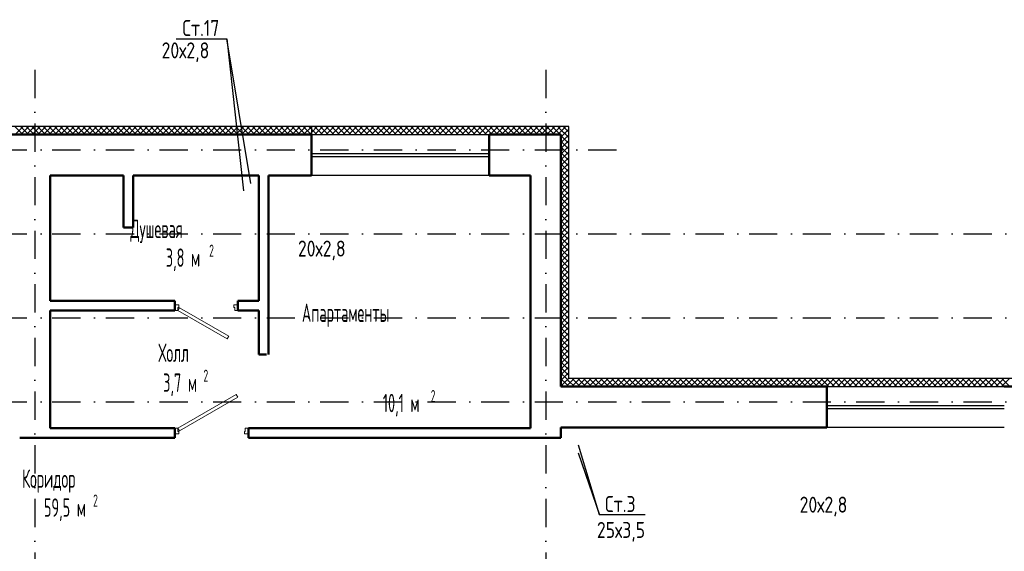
# Model space of a CAD drawing. Extents: x -1560602 to 321118, y -2308202 to -430103.
# Tile 41 of 104: x -1515934 to -1503619, y -2192816 to -2186169. Entities that reach past the tile are written whole.
import ezdxf
from ezdxf.enums import TextEntityAlignment as Align

# ---------------------------------------------------------------- set-up
doc = ezdxf.new("R2010")
doc.units = 0
doc.header["$MEASUREMENT"] = 0
doc.linetypes.add('Dot & Dashed', pattern=[670.277762, 352.777767, -176.388884, 0, -141.111112])
doc.linetypes.add('Штрихпунктирная', pattern=[0.670278, 0.352778, -0.176389, 0, -0.141111])
doc.layers.get('0').update_dxf_attribs({"color": 255, "linetype": 'CONTINUOUS'})
doc.layers.add('Двери', color=4, linetype='CONTINUOUS', lineweight=15)
doc.layers.add('стены', color=5, linetype='CONTINUOUS', lineweight=50)
for name, color, linetype in [('Оси', 253, 'Dot & Dashed'), ('отделка', 240, 'CONTINUOUS'), ('Текст', 7, 'CONTINUOUS'), ('Утеплитель', 6, 'CONTINUOUS')]:
    doc.layers.add(name, color=color, linetype=linetype)
doc.styles.get("Standard").update_dxf_attribs({"font": 'spds.shx', "width": 0.7, "height": 250})

msp = doc.modelspace()

# ---------------------------------------------------------------- linework, layer by layer
at = {"color": 0}
for p, q in [((-1513977.6, -2186406.1, 0), (-1513343.6, -2186406.1, 0)), ((-1513041.5, -2188215.6, 0), (-1513343.6, -2186406.1, 0)), ((-1513343.6, -2186406.1, 0), (-1513135.5, -2188309.6, 0)), ((-1508682.3, -2192358.3, 0), (-1508944.2, -2191490.3, 0)), ((-1508948.3, -2191584.2, 0), (-1508682.3, -2192358.3, 0)), ((-1508112.1, -2192358.3, 0), (-1508682.3, -2192358.3, 0))]:
    msp.add_line(p, q, dxfattribs=at)
at = {"layer": 'Двери', "color": 0, "linetype": 'Continuous'}
for p, q in [((-1513943.8, -2189735.8), (-1513993.8, -2189735.8)), ((-1513993.8, -2189805.8), (-1513953.8, -2189805.8)), ((-1513953.8, -2189805.8), (-1513953.8, -2189765.8)), ((-1513953.8, -2189765.8), (-1513943.8, -2189765.8)), ((-1513933.8, -2189771.2), (-1513953.8, -2189805.8)), ((-1513953.8, -2189805.8), (-1513338.9, -2190160.8)), ((-1513943.8, -2189765.8), (-1513943.8, -2189735.8)), ((-1513318.9, -2190126.2), (-1513933.8, -2189771.2)), ((-1513203.8, -2189735.8), (-1513253.8, -2189735.8)), ((-1513253.8, -2189735.8), (-1513253.8, -2189765.8)), ((-1513253.8, -2189765.8), (-1513243.8, -2189765.8)), ((-1513243.8, -2189765.8), (-1513243.8, -2189805.8)), ((-1513243.8, -2189805.8), (-1513203.8, -2189805.8)), ((-1513338.9, -2190160.8), (-1513318.9, -2190126.2)), ((-1513953.8, -2191275.9), (-1513226.3, -2190855.9)), ((-1513206.3, -2190890.5), (-1513933.8, -2191310.5)), ((-1513226.3, -2190855.9), (-1513206.3, -2190890.5)), ((-1513993.8, -2191275.9), (-1513953.8, -2191275.9)), ((-1513953.8, -2191275.9), (-1513953.8, -2191315.9)), ((-1513933.8, -2191310.5), (-1513953.8, -2191275.9)), ((-1513953.8, -2191315.9), (-1513943.8, -2191315.9)), ((-1513943.8, -2191315.9), (-1513943.8, -2191345.9)), ((-1513123.8, -2191345.9), (-1513123.8, -2191315.9)), ((-1513123.8, -2191315.9), (-1513113.8, -2191315.9)), ((-1513113.8, -2191315.9), (-1513113.8, -2191275.9)), ((-1513113.8, -2191275.9), (-1513073.8, -2191275.9)), ((-1513943.8, -2191345.9), (-1513993.8, -2191345.9)), ((-1513073.8, -2191345.9), (-1513123.8, -2191345.9))]:
    msp.add_line(p, q, dxfattribs=at)
at = {"layer": 'Оси', "color": 0, "linetype": 'Штрихпунктирная', "lineweight": -3, "ltscale": 1000}
for p, q in [((-1515743.7, -2186796.2), (-1515743.7, -2201571.1)), ((-1509353.7, -2186796.2), (-1509353.7, -2213001.2)), ((-1556419, -2187796.2), (-1508353.7, -2187796.2)), ((-1556419, -2188846.2), (-1496963.7, -2188846.2)), ((-1556419, -2189896.2), (-1496963.7, -2189896.2)), ((-1556419, -2190946.2), (-1496963.7, -2190946.2))]:
    msp.add_line(p, q, dxfattribs=at)
at = {"layer": 'отделка', "color": 0, "ltscale": 100}
for p, q in [((-1512283.7, -2187605.8), (-1510063.7, -2187605.8)), ((-1512283.7, -2187840.8), (-1510063.7, -2187840.8)), ((-1512283.7, -2187880.8), (-1510063.7, -2187880.8)), ((-1510063.7, -2188115.8), (-1512283.7, -2188115.8)), ((-1505838.7, -2190755.9), (-1503618.7, -2190755.9)), ((-1505838.7, -2190990.9), (-1503618.7, -2190990.9)), ((-1505838.7, -2191030.9), (-1503618.7, -2191030.9)), ((-1503618.7, -2191265.9), (-1505838.7, -2191265.9))]:
    msp.add_line(p, q, dxfattribs=at)
at = {"layer": 'стены', "color": 0, "linetype": 'Continuous'}
for p, q in [((-1512283.7, -2187605.8), (-1519203.7, -2187605.8)), ((-1512283.7, -2187605.8), (-1512283.7, -2187675.8)), ((-1512283.7, -2187605.8), (-1512283.7, -2187675.8)), ((-1509163.7, -2187605.8), (-1510063.7, -2187605.8)), ((-1510063.7, -2187605.8), (-1510063.7, -2187675.8)), ((-1510063.7, -2187605.8), (-1510063.7, -2187675.8)), ((-1509163.7, -2190755.9), (-1509163.7, -2187605.8)), ((-1509163.7, -2187605.8), (-1509163.7, -2187605.8)), ((-1512283.7, -2187675.8), (-1512283.7, -2188115.8)), ((-1510063.7, -2187675.8), (-1510063.7, -2188115.8)), ((-1515553.7, -2189685.8), (-1515553.7, -2188115.8)), ((-1515553.7, -2188115.8), (-1514633.8, -2188115.8)), ((-1514656.7, -2188115.8), (-1515530.7, -2188115.8)), ((-1514633.8, -2188115.8), (-1514633.8, -2188765.8)), ((-1514513.8, -2188765.8), (-1514513.8, -2188115.8)), ((-1514513.8, -2188115.8), (-1512943.8, -2188115.8)), ((-1512943.8, -2188115.8), (-1512943.8, -2189685.8)), ((-1512823.8, -2190355.9), (-1512823.8, -2188115.8)), ((-1512823.8, -2188115.8), (-1512283.7, -2188115.8)), ((-1510063.7, -2188115.8), (-1509543.7, -2188115.8)), ((-1509543.7, -2188115.8), (-1509543.7, -2191275.9)), ((-1515553.7, -2189662.8), (-1515553.7, -2188138.8)), ((-1514633.8, -2188765.8), (-1514513.8, -2188765.8)), ((-1513993.8, -2189685.8), (-1515553.7, -2189685.8)), ((-1512943.8, -2189685.8), (-1513203.8, -2189685.8)), ((-1515553.7, -2189805.8), (-1513993.8, -2189805.8)), ((-1515553.7, -2191275.9), (-1515553.7, -2189805.8)), ((-1513203.8, -2189805.8), (-1512943.8, -2189805.8)), ((-1512943.8, -2189805.8), (-1512943.8, -2190355.9)), ((-1512848.8, -2190355.9), (-1512943.8, -2190355.9)), ((-1505838.7, -2190755.9), (-1509163.7, -2190755.9)), ((-1505838.7, -2190755.9), (-1505838.7, -2190825.9)), ((-1505838.7, -2190755.9), (-1505838.7, -2190825.9)), ((-1505838.7, -2190825.9), (-1505838.7, -2191265.9)), ((-1501643.7, -2190755.9), (-1503618.7, -2190755.9)), ((-1513993.8, -2191275.9), (-1515553.7, -2191275.9)), ((-1509543.7, -2191275.9), (-1513073.8, -2191275.9)), ((-1509163.7, -2191395.9), (-1509163.7, -2191265.9)), ((-1509163.7, -2191265.9), (-1505838.7, -2191265.9)), ((-1515553.7, -2191395.9), (-1515933.7, -2191395.9)), ((-1515553.7, -2191395.9), (-1513993.8, -2191395.9)), ((-1513073.8, -2191395.9), (-1509163.7, -2191395.9)), ((-1509163.7, -2191395.9), (-1509163.7, -2191395.9))]:
    msp.add_line(p, q, dxfattribs=at)
at = {"layer": 'стены', "color": 0, "ltscale": 100}
for p, q in [((-1513993.8, -2189685.8), (-1513993.8, -2189805.8)), ((-1513203.8, -2189685.8), (-1513203.8, -2189805.8)), ((-1513993.8, -2191275.9), (-1513993.8, -2191395.9)), ((-1513073.8, -2191275.9), (-1513073.8, -2191395.9))]:
    msp.add_line(p, q, dxfattribs=at)
at = {"layer": 'Утеплитель', "color": 0, "linetype": 'Continuous'}
for p, q in [((-1512283.7, -2187505.8), (-1521423.7, -2187505.8)), ((-1515893.1, -2187605.8), (-1515993.1, -2187505.8)), ((-1515989.1, -2187605.8), (-1515889.1, -2187505.8)), ((-1515822.4, -2187605.8), (-1515922.4, -2187505.8)), ((-1515918.4, -2187605.8), (-1515818.4, -2187505.8)), ((-1515751.7, -2187605.8), (-1515851.7, -2187505.8)), ((-1515847.7, -2187605.8), (-1515747.7, -2187505.8)), ((-1515681, -2187605.8), (-1515781, -2187505.8)), ((-1515777, -2187605.8), (-1515677, -2187505.8)), ((-1515610.3, -2187605.8), (-1515710.3, -2187505.8)), ((-1515706.3, -2187605.8), (-1515606.3, -2187505.8)), ((-1515539.6, -2187605.8), (-1515639.6, -2187505.8)), ((-1515635.6, -2187605.8), (-1515535.6, -2187505.8)), ((-1515468.9, -2187605.8), (-1515568.9, -2187505.8)), ((-1515564.8, -2187605.8), (-1515464.8, -2187505.8)), ((-1515398.1, -2187605.8), (-1515498.1, -2187505.8)), ((-1515494.1, -2187605.8), (-1515394.1, -2187505.8)), ((-1515327.4, -2187605.8), (-1515427.4, -2187505.8)), ((-1515423.4, -2187605.8), (-1515323.4, -2187505.8)), ((-1515256.7, -2187605.8), (-1515356.7, -2187505.8)), ((-1515352.7, -2187605.8), (-1515252.7, -2187505.8)), ((-1515186, -2187605.8), (-1515286, -2187505.8)), ((-1515282, -2187605.8), (-1515182, -2187505.8)), ((-1515115.3, -2187605.8), (-1515215.3, -2187505.8)), ((-1515211.3, -2187605.8), (-1515111.3, -2187505.8)), ((-1515044.6, -2187605.8), (-1515144.6, -2187505.8)), ((-1515140.6, -2187605.8), (-1515040.6, -2187505.8)), ((-1514973.9, -2187605.8), (-1515073.9, -2187505.8)), ((-1515069.9, -2187605.8), (-1514969.9, -2187505.8)), ((-1514903.2, -2187605.8), (-1515003.2, -2187505.8)), ((-1514999.2, -2187605.8), (-1514899.2, -2187505.8)), ((-1514832.5, -2187605.8), (-1514932.5, -2187505.8)), ((-1514928.4, -2187605.8), (-1514828.4, -2187505.8)), ((-1514761.7, -2187605.8), (-1514861.7, -2187505.8)), ((-1514857.7, -2187605.8), (-1514757.7, -2187505.8)), ((-1514691, -2187605.8), (-1514791, -2187505.8)), ((-1514787, -2187605.8), (-1514687, -2187505.8)), ((-1514620.3, -2187605.8), (-1514720.3, -2187505.8)), ((-1514716.3, -2187605.8), (-1514616.3, -2187505.8)), ((-1514549.6, -2187605.8), (-1514649.6, -2187505.8)), ((-1514645.6, -2187605.8), (-1514545.6, -2187505.8)), ((-1514478.9, -2187605.8), (-1514578.9, -2187505.8)), ((-1514574.9, -2187605.8), (-1514474.9, -2187505.8)), ((-1514408.2, -2187605.8), (-1514508.2, -2187505.8)), ((-1514504.2, -2187605.8), (-1514404.2, -2187505.8)), ((-1514337.5, -2187605.8), (-1514437.5, -2187505.8)), ((-1514433.5, -2187605.8), (-1514333.5, -2187505.8)), ((-1514266.8, -2187605.8), (-1514366.8, -2187505.8)), ((-1514362.8, -2187605.8), (-1514262.8, -2187505.8)), ((-1514196.1, -2187605.8), (-1514296.1, -2187505.8)), ((-1514292.1, -2187605.8), (-1514192.1, -2187505.8)), ((-1514125.4, -2187605.8), (-1514225.4, -2187505.8)), ((-1514221.3, -2187605.8), (-1514121.3, -2187505.8)), ((-1514054.6, -2187605.8), (-1514154.6, -2187505.8)), ((-1514150.6, -2187605.8), (-1514050.6, -2187505.8)), ((-1513983.9, -2187605.8), (-1514083.9, -2187505.8)), ((-1514079.9, -2187605.8), (-1513979.9, -2187505.8)), ((-1513913.2, -2187605.8), (-1514013.2, -2187505.8)), ((-1514009.2, -2187605.8), (-1513909.2, -2187505.8)), ((-1513842.5, -2187605.8), (-1513942.5, -2187505.8)), ((-1513938.5, -2187605.8), (-1513838.5, -2187505.8)), ((-1513771.8, -2187605.8), (-1513871.8, -2187505.8)), ((-1513867.8, -2187605.8), (-1513767.8, -2187505.8)), ((-1513701.1, -2187605.8), (-1513801.1, -2187505.8)), ((-1513797.1, -2187605.8), (-1513697.1, -2187505.8)), ((-1513630.4, -2187605.8), (-1513730.4, -2187505.8)), ((-1513726.4, -2187605.8), (-1513626.4, -2187505.8)), ((-1513559.7, -2187605.8), (-1513659.7, -2187505.8)), ((-1513655.7, -2187605.8), (-1513555.7, -2187505.8)), ((-1513489, -2187605.8), (-1513589, -2187505.8)), ((-1513584.9, -2187605.8), (-1513484.9, -2187505.8)), ((-1513418.2, -2187605.8), (-1513518.2, -2187505.8)), ((-1513514.2, -2187605.8), (-1513414.2, -2187505.8)), ((-1513347.5, -2187605.8), (-1513447.5, -2187505.8)), ((-1513443.5, -2187605.8), (-1513343.5, -2187505.8)), ((-1513276.8, -2187605.8), (-1513376.8, -2187505.8)), ((-1513372.8, -2187605.8), (-1513272.8, -2187505.8)), ((-1513206.1, -2187605.8), (-1513306.1, -2187505.8)), ((-1513302.1, -2187605.8), (-1513202.1, -2187505.8)), ((-1513135.4, -2187605.8), (-1513235.4, -2187505.8)), ((-1513231.4, -2187605.8), (-1513131.4, -2187505.8)), ((-1513064.7, -2187605.8), (-1513164.7, -2187505.8)), ((-1513160.7, -2187605.8), (-1513060.7, -2187505.8)), ((-1512994, -2187605.8), (-1513094, -2187505.8)), ((-1513090, -2187605.8), (-1512990, -2187505.8)), ((-1512923.3, -2187605.8), (-1513023.3, -2187505.8)), ((-1513019.3, -2187605.8), (-1512919.3, -2187505.8)), ((-1512852.6, -2187605.8), (-1512952.6, -2187505.8)), ((-1512948.6, -2187605.8), (-1512848.6, -2187505.8)), ((-1512781.8, -2187605.8), (-1512881.8, -2187505.8)), ((-1512877.8, -2187605.8), (-1512777.8, -2187505.8)), ((-1512711.1, -2187605.8), (-1512811.1, -2187505.8)), ((-1512807.1, -2187605.8), (-1512707.1, -2187505.8)), ((-1512640.4, -2187605.8), (-1512740.4, -2187505.8)), ((-1512736.4, -2187605.8), (-1512636.4, -2187505.8)), ((-1512569.7, -2187605.8), (-1512669.7, -2187505.8)), ((-1512665.7, -2187605.8), (-1512565.7, -2187505.8)), ((-1512499, -2187605.8), (-1512599, -2187505.8)), ((-1512595, -2187605.8), (-1512495, -2187505.8)), ((-1512428.3, -2187605.8), (-1512528.3, -2187505.8)), ((-1512524.3, -2187605.8), (-1512424.3, -2187505.8)), ((-1512357.6, -2187605.8), (-1512457.6, -2187505.8)), ((-1512453.6, -2187605.8), (-1512353.6, -2187505.8)), ((-1512286.9, -2187605.8), (-1512386.9, -2187505.8)), ((-1512382.9, -2187605.8), (-1512283.7, -2187506.7)), ((-1512283.7, -2187538.3), (-1512316.2, -2187505.8)), ((-1512283.7, -2187505.8), (-1512283.7, -2187605.8)), ((-1512283.7, -2187505.8), (-1512283.7, -2187605.8)), ((-1509163.7, -2187505.8), (-1512283.7, -2187505.8)), ((-1512283.7, -2187506.7), (-1512282.9, -2187505.8)), ((-1512283.7, -2187577.4), (-1512212.2, -2187505.8)), ((-1512145.5, -2187605.8), (-1512245.5, -2187505.8)), ((-1512241.4, -2187605.8), (-1512141.4, -2187505.8)), ((-1512074.7, -2187605.8), (-1512174.7, -2187505.8)), ((-1512170.7, -2187605.8), (-1512070.7, -2187505.8)), ((-1512004, -2187605.8), (-1512104, -2187505.8)), ((-1512100, -2187605.8), (-1512000, -2187505.8)), ((-1511933.3, -2187605.8), (-1512033.3, -2187505.8)), ((-1512029.3, -2187605.8), (-1511929.3, -2187505.8)), ((-1511862.6, -2187605.8), (-1511962.6, -2187505.8)), ((-1511958.6, -2187605.8), (-1511858.6, -2187505.8)), ((-1511791.9, -2187605.8), (-1511891.9, -2187505.8)), ((-1511887.9, -2187605.8), (-1511787.9, -2187505.8)), ((-1511721.2, -2187605.8), (-1511821.2, -2187505.8)), ((-1511817.2, -2187605.8), (-1511717.2, -2187505.8)), ((-1511650.5, -2187605.8), (-1511750.5, -2187505.8)), ((-1511746.5, -2187605.8), (-1511646.5, -2187505.8)), ((-1511579.8, -2187605.8), (-1511679.8, -2187505.8)), ((-1511675.8, -2187605.8), (-1511575.8, -2187505.8)), ((-1511509.1, -2187605.8), (-1511609.1, -2187505.8)), ((-1511605, -2187605.8), (-1511505, -2187505.8)), ((-1511438.3, -2187605.8), (-1511538.3, -2187505.8)), ((-1511534.3, -2187605.8), (-1511434.3, -2187505.8)), ((-1511367.6, -2187605.8), (-1511467.6, -2187505.8)), ((-1511463.6, -2187605.8), (-1511363.6, -2187505.8)), ((-1511296.9, -2187605.8), (-1511396.9, -2187505.8)), ((-1511392.9, -2187605.8), (-1511292.9, -2187505.8)), ((-1511226.2, -2187605.8), (-1511326.2, -2187505.8)), ((-1511322.2, -2187605.8), (-1511222.2, -2187505.8)), ((-1511155.5, -2187605.8), (-1511255.5, -2187505.8)), ((-1511251.5, -2187605.8), (-1511151.5, -2187505.8)), ((-1511084.8, -2187605.8), (-1511184.8, -2187505.8)), ((-1511180.8, -2187605.8), (-1511080.8, -2187505.8)), ((-1511014.1, -2187605.8), (-1511114.1, -2187505.8)), ((-1511110.1, -2187605.8), (-1511010.1, -2187505.8)), ((-1510943.4, -2187605.8), (-1511043.4, -2187505.8)), ((-1511039.4, -2187605.8), (-1510939.4, -2187505.8)), ((-1510872.7, -2187605.8), (-1510972.7, -2187505.8)), ((-1510968.7, -2187605.8), (-1510868.7, -2187505.8)), ((-1510801.9, -2187605.8), (-1510901.9, -2187505.8)), ((-1510897.9, -2187605.8), (-1510797.9, -2187505.8)), ((-1510731.2, -2187605.8), (-1510831.2, -2187505.8)), ((-1510827.2, -2187605.8), (-1510727.2, -2187505.8)), ((-1510660.5, -2187605.8), (-1510760.5, -2187505.8)), ((-1510756.5, -2187605.8), (-1510656.5, -2187505.8)), ((-1510589.8, -2187605.8), (-1510689.8, -2187505.8)), ((-1510685.8, -2187605.8), (-1510585.8, -2187505.8)), ((-1510519.1, -2187605.8), (-1510619.1, -2187505.8)), ((-1510615.1, -2187605.8), (-1510515.1, -2187505.8)), ((-1510448.4, -2187605.8), (-1510548.4, -2187505.8)), ((-1510544.4, -2187605.8), (-1510444.4, -2187505.8)), ((-1510377.7, -2187605.8), (-1510477.7, -2187505.8)), ((-1510473.7, -2187605.8), (-1510373.7, -2187505.8)), ((-1510307, -2187605.8), (-1510407, -2187505.8)), ((-1510403, -2187605.8), (-1510303, -2187505.8)), ((-1510236.3, -2187605.8), (-1510336.3, -2187505.8)), ((-1510332.3, -2187605.8), (-1510232.3, -2187505.8)), ((-1510165.6, -2187605.8), (-1510265.6, -2187505.8)), ((-1510261.5, -2187605.8), (-1510161.5, -2187505.8)), ((-1510094.8, -2187605.8), (-1510194.8, -2187505.8)), ((-1510190.8, -2187605.8), (-1510090.8, -2187505.8)), ((-1510024.1, -2187605.8), (-1510124.1, -2187505.8)), ((-1510120.1, -2187605.8), (-1510020.1, -2187505.8)), ((-1509953.4, -2187605.8), (-1510053.4, -2187505.8)), ((-1510049.4, -2187605.8), (-1509949.4, -2187505.8)), ((-1509882.7, -2187605.8), (-1509982.7, -2187505.8)), ((-1509978.7, -2187605.8), (-1509878.7, -2187505.8)), ((-1509812, -2187605.8), (-1509912, -2187505.8)), ((-1509908, -2187605.8), (-1509808, -2187505.8)), ((-1509741.3, -2187605.8), (-1509841.3, -2187505.8)), ((-1509837.3, -2187605.8), (-1509737.3, -2187505.8)), ((-1509670.6, -2187605.8), (-1509770.6, -2187505.8)), ((-1509766.6, -2187605.8), (-1509666.6, -2187505.8)), ((-1509599.9, -2187605.8), (-1509699.9, -2187505.8)), ((-1509695.9, -2187605.8), (-1509595.9, -2187505.8)), ((-1509529.2, -2187605.8), (-1509629.2, -2187505.8)), ((-1509625.1, -2187605.8), (-1509525.1, -2187505.8)), ((-1509458.4, -2187605.8), (-1509558.4, -2187505.8)), ((-1509554.4, -2187605.8), (-1509454.4, -2187505.8)), ((-1509387.7, -2187605.8), (-1509487.7, -2187505.8)), ((-1509483.7, -2187605.8), (-1509383.7, -2187505.8)), ((-1509317, -2187605.8), (-1509417, -2187505.8)), ((-1509413, -2187605.8), (-1509313, -2187505.8)), ((-1509246.3, -2187605.8), (-1509346.3, -2187505.8)), ((-1509342.3, -2187605.8), (-1509242.3, -2187505.8)), ((-1509175.6, -2187605.8), (-1509275.6, -2187505.8)), ((-1509271.6, -2187605.8), (-1509171.6, -2187505.8)), ((-1509163.7, -2187547), (-1509204.9, -2187505.8)), ((-1509063.7, -2187505.8), (-1509163.7, -2187505.8)), ((-1509163.7, -2187568.7), (-1509100.9, -2187505.8)), ((-1509094.8, -2187545.3), (-1509134.2, -2187505.8)), ((-1509063.7, -2190655.9), (-1509063.7, -2187505.8)), ((-1512312.2, -2187605.8), (-1512283.7, -2187577.4)), ((-1512216.2, -2187605.8), (-1512283.7, -2187538.3)), ((-1509200.9, -2187605.8), (-1509163.7, -2187568.7)), ((-1509125.9, -2187584.8), (-1509163.7, -2187547)), ((-1509163.7, -2187639.4), (-1509130.2, -2187605.8)), ((-1509163.7, -2187710.1), (-1509063.7, -2187610.1)), ((-1509063.7, -2187717.7), (-1509157, -2187624.4)), ((-1509130.2, -2187605.8), (-1509063.7, -2187539.4)), ((-1509104.9, -2187605.8), (-1509125.9, -2187584.8)), ((-1509063.7, -2187647), (-1509104.9, -2187605.8)), ((-1509063.7, -2187576.3), (-1509094.8, -2187545.3)), ((-1509163.7, -2187780.8), (-1509063.7, -2187680.8)), ((-1509063.7, -2187788.4), (-1509163.7, -2187688.4)), ((-1509163.7, -2187851.5), (-1509063.7, -2187751.5)), ((-1509063.7, -2187859.1), (-1509163.7, -2187759.1)), ((-1509163.7, -2187922.3), (-1509063.7, -2187822.3)), ((-1509063.7, -2187929.9), (-1509163.7, -2187829.9)), ((-1509163.7, -2187993), (-1509063.7, -2187893)), ((-1509063.7, -2188000.6), (-1509163.7, -2187900.6)), ((-1509163.7, -2188063.7), (-1509063.7, -2187963.7)), ((-1509063.7, -2188071.3), (-1509163.7, -2187971.3)), ((-1509163.7, -2188134.4), (-1509063.7, -2188034.4)), ((-1509063.7, -2188142), (-1509163.7, -2188042)), ((-1509163.7, -2188205.1), (-1509063.7, -2188105.1)), ((-1509063.7, -2188212.7), (-1509163.7, -2188112.7)), ((-1509163.7, -2188275.8), (-1509063.7, -2188175.8)), ((-1509063.7, -2188283.4), (-1509163.7, -2188183.4)), ((-1509163.7, -2188346.5), (-1509063.7, -2188246.5)), ((-1509063.7, -2188354.1), (-1509163.7, -2188254.1)), ((-1509163.7, -2188417.2), (-1509063.7, -2188317.2)), ((-1509063.7, -2188424.8), (-1509163.7, -2188324.8)), ((-1509163.7, -2188487.9), (-1509063.7, -2188387.9)), ((-1509063.7, -2188495.5), (-1509163.7, -2188395.5)), ((-1509163.7, -2188558.6), (-1509063.7, -2188458.6)), ((-1509063.7, -2188566.2), (-1509163.7, -2188466.2)), ((-1509163.7, -2188629.4), (-1509063.7, -2188529.4)), ((-1509063.7, -2188637), (-1509163.7, -2188537)), ((-1509163.7, -2188700.1), (-1509063.7, -2188600.1)), ((-1509063.7, -2188707.7), (-1509163.7, -2188607.7)), ((-1509163.7, -2188770.8), (-1509063.7, -2188670.8)), ((-1509063.7, -2188778.4), (-1509163.7, -2188678.4)), ((-1509163.7, -2188841.5), (-1509063.7, -2188741.5)), ((-1509063.7, -2188849.1), (-1509163.7, -2188749.1)), ((-1509163.7, -2188912.2), (-1509063.7, -2188812.2)), ((-1509063.7, -2188919.8), (-1509163.7, -2188819.8)), ((-1509163.7, -2188982.9), (-1509063.7, -2188882.9)), ((-1509063.7, -2188990.5), (-1509163.7, -2188890.5)), ((-1509163.7, -2189053.6), (-1509063.7, -2188953.6)), ((-1509063.7, -2189061.2), (-1509163.7, -2188961.2)), ((-1509163.7, -2189124.3), (-1509063.7, -2189024.3)), ((-1509063.7, -2189131.9), (-1509163.7, -2189031.9)), ((-1509163.7, -2189195), (-1509063.7, -2189095)), ((-1509063.7, -2189202.6), (-1509163.7, -2189102.6)), ((-1509163.7, -2189265.8), (-1509063.7, -2189165.8)), ((-1509063.7, -2189273.4), (-1509163.7, -2189173.4)), ((-1509163.7, -2189336.5), (-1509063.7, -2189236.5)), ((-1509063.7, -2189344.1), (-1509163.7, -2189244.1)), ((-1509163.7, -2189407.2), (-1509063.7, -2189307.2)), ((-1509063.7, -2189414.8), (-1509163.7, -2189314.8)), ((-1509163.7, -2189477.9), (-1509063.7, -2189377.9)), ((-1509063.7, -2189485.5), (-1509163.7, -2189385.5)), ((-1509163.7, -2189548.6), (-1509063.7, -2189448.6)), ((-1509063.7, -2189556.2), (-1509163.7, -2189456.2)), ((-1509163.7, -2189619.3), (-1509063.7, -2189519.3)), ((-1509063.7, -2189626.9), (-1509163.7, -2189526.9)), ((-1509163.7, -2189690), (-1509063.7, -2189590)), ((-1509063.7, -2189697.6), (-1509163.7, -2189597.6)), ((-1509163.7, -2189760.7), (-1509063.7, -2189660.7)), ((-1509063.7, -2189768.3), (-1509163.7, -2189668.3)), ((-1509163.7, -2189831.4), (-1509063.7, -2189731.4)), ((-1509063.7, -2189839), (-1509163.7, -2189739)), ((-1509163.7, -2189902.2), (-1509063.7, -2189802.2)), ((-1509063.7, -2189909.7), (-1509163.7, -2189809.7)), ((-1509163.7, -2189972.9), (-1509063.7, -2189872.9)), ((-1509063.7, -2189980.5), (-1509163.7, -2189880.5)), ((-1509163.7, -2190043.6), (-1509063.7, -2189943.6)), ((-1509063.7, -2190051.2), (-1509163.7, -2189951.2)), ((-1509163.7, -2190114.3), (-1509063.7, -2190014.3)), ((-1509063.7, -2190121.9), (-1509163.7, -2190021.9)), ((-1509163.7, -2190185), (-1509063.7, -2190085)), ((-1509063.7, -2190192.6), (-1509163.7, -2190092.6)), ((-1509163.7, -2190255.7), (-1509063.7, -2190155.7)), ((-1509063.7, -2190263.3), (-1509163.7, -2190163.3)), ((-1509163.7, -2190326.4), (-1509063.7, -2190226.4)), ((-1509063.7, -2190334), (-1509163.7, -2190234)), ((-1509163.7, -2190397.1), (-1509063.7, -2190297.1)), ((-1509063.7, -2190404.7), (-1509163.7, -2190304.7)), ((-1509163.7, -2190467.8), (-1509063.7, -2190367.8)), ((-1509063.7, -2190475.4), (-1509163.7, -2190375.4)), ((-1509163.7, -2190538.5), (-1509063.7, -2190438.5)), ((-1509063.7, -2190546.1), (-1509163.7, -2190446.1)), ((-1509163.7, -2190609.3), (-1509063.7, -2190509.3)), ((-1509063.7, -2190616.9), (-1509163.7, -2190516.9)), ((-1509095.4, -2190655.9), (-1509163.7, -2190587.6)), ((-1509139.6, -2190655.9), (-1509063.7, -2190580)), ((-1509163.7, -2190680), (-1509139.6, -2190655.9)), ((-1509163.7, -2190750.7), (-1509068.9, -2190655.9)), ((-1509108.8, -2190713.2), (-1509163.7, -2190658.3)), ((-1509066.2, -2190755.9), (-1509108.8, -2190713.2)), ((-1509077.7, -2190673.6), (-1509095.4, -2190655.9)), ((-1509063.7, -2190687.6), (-1509077.7, -2190673.6)), ((-1509068.9, -2190655.9), (-1509063.7, -2190650.7)), ((-1508698.7, -2190655.9), (-1509063.7, -2190655.9)), ((-1509063.7, -2190721.4), (-1508998.2, -2190655.9)), ((-1508995.4, -2190755.9), (-1509063.7, -2190687.6)), ((-1509027.5, -2190755.9), (-1508927.5, -2190655.9)), ((-1508924.7, -2190755.9), (-1509024.7, -2190655.9)), ((-1508956.8, -2190755.9), (-1508856.8, -2190655.9)), ((-1508854, -2190755.9), (-1508954, -2190655.9)), ((-1508886.1, -2190755.9), (-1508786.1, -2190655.9)), ((-1508783.3, -2190755.9), (-1508883.3, -2190655.9)), ((-1508815.4, -2190755.9), (-1508715.4, -2190655.9)), ((-1508712.6, -2190755.9), (-1508812.6, -2190655.9)), ((-1508744.7, -2190755.9), (-1508698.7, -2190709.9)), ((-1508698.7, -2190699), (-1508741.9, -2190655.9)), ((-1498163.7, -2190655.9), (-1508698.7, -2190655.9)), ((-1508698.7, -2190709.9), (-1508644.7, -2190655.9)), ((-1508641.9, -2190755.9), (-1508698.7, -2190699)), ((-1508673.9, -2190755.9), (-1508573.9, -2190655.9)), ((-1508571.2, -2190755.9), (-1508671.2, -2190655.9)), ((-1508603.2, -2190755.9), (-1508503.2, -2190655.9)), ((-1508500.5, -2190755.9), (-1508600.5, -2190655.9)), ((-1508532.5, -2190755.9), (-1508432.5, -2190655.9)), ((-1508429.8, -2190755.9), (-1508529.8, -2190655.9)), ((-1508461.8, -2190755.9), (-1508361.8, -2190655.9)), ((-1508359, -2190755.9), (-1508459, -2190655.9)), ((-1508391.1, -2190755.9), (-1508291.1, -2190655.9)), ((-1508288.3, -2190755.9), (-1508388.3, -2190655.9)), ((-1508320.4, -2190755.9), (-1508220.4, -2190655.9)), ((-1508217.6, -2190755.9), (-1508317.6, -2190655.9)), ((-1508249.7, -2190755.9), (-1508149.7, -2190655.9)), ((-1508146.9, -2190755.9), (-1508246.9, -2190655.9)), ((-1508179, -2190755.9), (-1508079, -2190655.9)), ((-1508076.2, -2190755.9), (-1508176.2, -2190655.9)), ((-1508108.3, -2190755.9), (-1508008.3, -2190655.9)), ((-1508005.5, -2190755.9), (-1508105.5, -2190655.9)), ((-1508037.5, -2190755.9), (-1507937.5, -2190655.9)), ((-1507934.8, -2190755.9), (-1508034.8, -2190655.9)), ((-1507966.8, -2190755.9), (-1507866.8, -2190655.9)), ((-1507864.1, -2190755.9), (-1507964.1, -2190655.9)), ((-1507896.1, -2190755.9), (-1507796.1, -2190655.9)), ((-1507793.4, -2190755.9), (-1507893.4, -2190655.9)), ((-1507825.4, -2190755.9), (-1507725.4, -2190655.9)), ((-1507722.6, -2190755.9), (-1507822.6, -2190655.9)), ((-1507754.7, -2190755.9), (-1507654.7, -2190655.9)), ((-1507651.9, -2190755.9), (-1507751.9, -2190655.9)), ((-1507684, -2190755.9), (-1507584, -2190655.9)), ((-1507581.2, -2190755.9), (-1507681.2, -2190655.9)), ((-1507613.3, -2190755.9), (-1507513.3, -2190655.9)), ((-1507510.5, -2190755.9), (-1507610.5, -2190655.9)), ((-1507542.6, -2190755.9), (-1507442.6, -2190655.9)), ((-1507439.8, -2190755.9), (-1507539.8, -2190655.9)), ((-1507471.9, -2190755.9), (-1507371.9, -2190655.9)), ((-1507369.1, -2190755.9), (-1507469.1, -2190655.9)), ((-1507401.1, -2190755.9), (-1507301.1, -2190655.9)), ((-1507298.4, -2190755.9), (-1507398.4, -2190655.9)), ((-1507330.4, -2190755.9), (-1507230.4, -2190655.9)), ((-1507227.7, -2190755.9), (-1507327.7, -2190655.9)), ((-1507259.7, -2190755.9), (-1507159.7, -2190655.9)), ((-1507157, -2190755.9), (-1507257, -2190655.9)), ((-1507189, -2190755.9), (-1507089, -2190655.9)), ((-1507086.3, -2190755.9), (-1507186.3, -2190655.9)), ((-1507118.3, -2190755.9), (-1507018.3, -2190655.9)), ((-1507015.5, -2190755.9), (-1507115.5, -2190655.9)), ((-1507047.6, -2190755.9), (-1506947.6, -2190655.9)), ((-1506944.8, -2190755.9), (-1507044.8, -2190655.9)), ((-1506976.9, -2190755.9), (-1506876.9, -2190655.9)), ((-1506874.1, -2190755.9), (-1506974.1, -2190655.9)), ((-1506906.2, -2190755.9), (-1506806.2, -2190655.9)), ((-1506803.4, -2190755.9), (-1506903.4, -2190655.9)), ((-1506835.5, -2190755.9), (-1506735.5, -2190655.9)), ((-1506732.7, -2190755.9), (-1506832.7, -2190655.9)), ((-1506764.8, -2190755.9), (-1506664.8, -2190655.9)), ((-1506662, -2190755.9), (-1506762, -2190655.9)), ((-1506694, -2190755.9), (-1506594, -2190655.9)), ((-1506591.3, -2190755.9), (-1506691.3, -2190655.9)), ((-1506623.3, -2190755.9), (-1506523.3, -2190655.9)), ((-1506520.6, -2190755.9), (-1506620.6, -2190655.9)), ((-1506552.6, -2190755.9), (-1506452.6, -2190655.9)), ((-1506449.9, -2190755.9), (-1506549.9, -2190655.9)), ((-1506481.9, -2190755.9), (-1506381.9, -2190655.9)), ((-1506379.1, -2190755.9), (-1506479.1, -2190655.9)), ((-1506411.2, -2190755.9), (-1506311.2, -2190655.9)), ((-1506308.4, -2190755.9), (-1506408.4, -2190655.9)), ((-1506340.5, -2190755.9), (-1506240.5, -2190655.9)), ((-1506237.7, -2190755.9), (-1506337.7, -2190655.9)), ((-1506269.8, -2190755.9), (-1506169.8, -2190655.9)), ((-1506167, -2190755.9), (-1506267, -2190655.9)), ((-1506199.1, -2190755.9), (-1506099.1, -2190655.9)), ((-1506096.3, -2190755.9), (-1506196.3, -2190655.9)), ((-1506128.4, -2190755.9), (-1506028.4, -2190655.9)), ((-1506025.6, -2190755.9), (-1506125.6, -2190655.9)), ((-1506057.6, -2190755.9), (-1505957.6, -2190655.9)), ((-1505954.9, -2190755.9), (-1506054.9, -2190655.9)), ((-1505986.9, -2190755.9), (-1505886.9, -2190655.9)), ((-1505884.2, -2190755.9), (-1505984.2, -2190655.9)), ((-1505916.2, -2190755.9), (-1505816.2, -2190655.9)), ((-1505813.5, -2190755.9), (-1505913.5, -2190655.9)), ((-1505845.5, -2190755.9), (-1505745.5, -2190655.9)), ((-1505742.7, -2190755.9), (-1505842.7, -2190655.9)), ((-1505774.8, -2190755.9), (-1505674.8, -2190655.9)), ((-1505672, -2190755.9), (-1505772, -2190655.9)), ((-1505704.1, -2190755.9), (-1505604.1, -2190655.9)), ((-1505601.3, -2190755.9), (-1505701.3, -2190655.9)), ((-1505633.4, -2190755.9), (-1505533.4, -2190655.9)), ((-1505530.6, -2190755.9), (-1505630.6, -2190655.9)), ((-1505562.7, -2190755.9), (-1505462.7, -2190655.9)), ((-1505459.9, -2190755.9), (-1505559.9, -2190655.9)), ((-1505492, -2190755.9), (-1505392, -2190655.9)), ((-1505389.2, -2190755.9), (-1505489.2, -2190655.9)), ((-1505421.3, -2190755.9), (-1505321.3, -2190655.9)), ((-1505318.5, -2190755.9), (-1505418.5, -2190655.9)), ((-1505350.5, -2190755.9), (-1505250.5, -2190655.9)), ((-1505247.8, -2190755.9), (-1505347.8, -2190655.9)), ((-1505279.8, -2190755.9), (-1505179.8, -2190655.9)), ((-1505177.1, -2190755.9), (-1505277.1, -2190655.9)), ((-1505209.1, -2190755.9), (-1505109.1, -2190655.9)), ((-1505106.4, -2190755.9), (-1505206.4, -2190655.9)), ((-1505138.4, -2190755.9), (-1505038.4, -2190655.9)), ((-1505035.6, -2190755.9), (-1505135.6, -2190655.9)), ((-1505067.7, -2190755.9), (-1504967.7, -2190655.9)), ((-1504964.9, -2190755.9), (-1505064.9, -2190655.9)), ((-1504997, -2190755.9), (-1504897, -2190655.9)), ((-1504894.2, -2190755.9), (-1504994.2, -2190655.9)), ((-1504926.3, -2190755.9), (-1504826.3, -2190655.9)), ((-1504823.5, -2190755.9), (-1504923.5, -2190655.9)), ((-1504855.6, -2190755.9), (-1504755.6, -2190655.9)), ((-1504752.8, -2190755.9), (-1504852.8, -2190655.9)), ((-1504784.9, -2190755.9), (-1504684.9, -2190655.9)), ((-1504682.1, -2190755.9), (-1504782.1, -2190655.9)), ((-1504714.1, -2190755.9), (-1504614.1, -2190655.9)), ((-1504611.4, -2190755.9), (-1504711.4, -2190655.9)), ((-1504643.4, -2190755.9), (-1504543.4, -2190655.9)), ((-1504540.7, -2190755.9), (-1504640.7, -2190655.9)), ((-1504572.7, -2190755.9), (-1504472.7, -2190655.9)), ((-1504470, -2190755.9), (-1504570, -2190655.9)), ((-1504502, -2190755.9), (-1504402, -2190655.9)), ((-1504399.2, -2190755.9), (-1504499.2, -2190655.9)), ((-1504431.3, -2190755.9), (-1504331.3, -2190655.9)), ((-1504328.5, -2190755.9), (-1504428.5, -2190655.9)), ((-1504360.6, -2190755.9), (-1504260.6, -2190655.9)), ((-1504257.8, -2190755.9), (-1504357.8, -2190655.9)), ((-1504289.9, -2190755.9), (-1504189.9, -2190655.9)), ((-1504187.1, -2190755.9), (-1504287.1, -2190655.9)), ((-1504219.2, -2190755.9), (-1504119.2, -2190655.9)), ((-1504116.4, -2190755.9), (-1504216.4, -2190655.9)), ((-1504148.5, -2190755.9), (-1504048.5, -2190655.9)), ((-1504045.7, -2190755.9), (-1504145.7, -2190655.9)), ((-1504077.7, -2190755.9), (-1503977.7, -2190655.9)), ((-1503975, -2190755.9), (-1504075, -2190655.9)), ((-1504007, -2190755.9), (-1503907, -2190655.9)), ((-1503904.3, -2190755.9), (-1504004.3, -2190655.9)), ((-1503936.3, -2190755.9), (-1503836.3, -2190655.9)), ((-1503833.6, -2190755.9), (-1503933.6, -2190655.9)), ((-1503865.6, -2190755.9), (-1503765.6, -2190655.9)), ((-1503762.8, -2190755.9), (-1503862.8, -2190655.9)), ((-1503794.9, -2190755.9), (-1503694.9, -2190655.9)), ((-1503692.1, -2190755.9), (-1503792.1, -2190655.9)), ((-1503724.2, -2190755.9), (-1503624.2, -2190655.9)), ((-1503621.4, -2190755.9), (-1503721.4, -2190655.9)), ((-1503653.5, -2190755.9), (-1503553.5, -2190655.9)), ((-1503550.7, -2190755.9), (-1503650.7, -2190655.9)), ((-1509140, -2190752.7), (-1509163.7, -2190729)), ((-1509136.9, -2190755.9), (-1509140, -2190752.7)), ((-1509098.2, -2190755.9), (-1509063.7, -2190721.4))]:
    msp.add_line(p, q, dxfattribs=at)

# ---------------------------------------------------------------- texts
at = {"color": 0}
for s, p in [('Ст.17', (-1513667.9, -2186272.4, 0)), ('Ст.3', (-1508421.8, -2192224.5, 0))]:
    msp.add_text(s, height=200, dxfattribs=at).set_placement(p, align=Align.MIDDLE_CENTER)
for s, p in [('20х2,8', (-1514159, -2186652.3, 0)), ('20х2,8', (-1512454, -2189130.8)), ('20х2,8', (-1506178.7, -2192332.9)), ('25х3,5', (-1508714.7, -2192649.2, 0))]:
    msp.add_text(s, height=200, dxfattribs=at).set_placement(p)
at = {"layer": 'Текст', "color": 0, "linetype": 'Continuous', "width": 0.7}
for s, height, p in [('Душевая', 230, (-1514551.4, -2188899.4)), ('2', 151.8, (-1513563.3, -2189132.7)), ('3,8 м', 230, (-1514106.5, -2189259.2)), ('Апартаменты', 230, (-1512403.6, -2189947.8)), ('Холл', 230, (-1514198.6, -2190448.6)), ('3,7 м', 230, (-1514139.6, -2190822.6)), ('2', 151.8, (-1513634.7, -2190696.1)), ('2', 151.8, (-1510792.1, -2190950.6)), ('10,1 м', 230, (-1511392.2, -2191077.1)), ('Коридор', 230, (-1515903.2, -2192022.5)), ('59,5 м', 230, (-1515631, -2192384.4)), ('2', 151.8, (-1515015, -2192257.9))]:
    msp.add_text(s, height=height, dxfattribs=at).set_placement(p)

doc.saveas('drawing.dxf')
